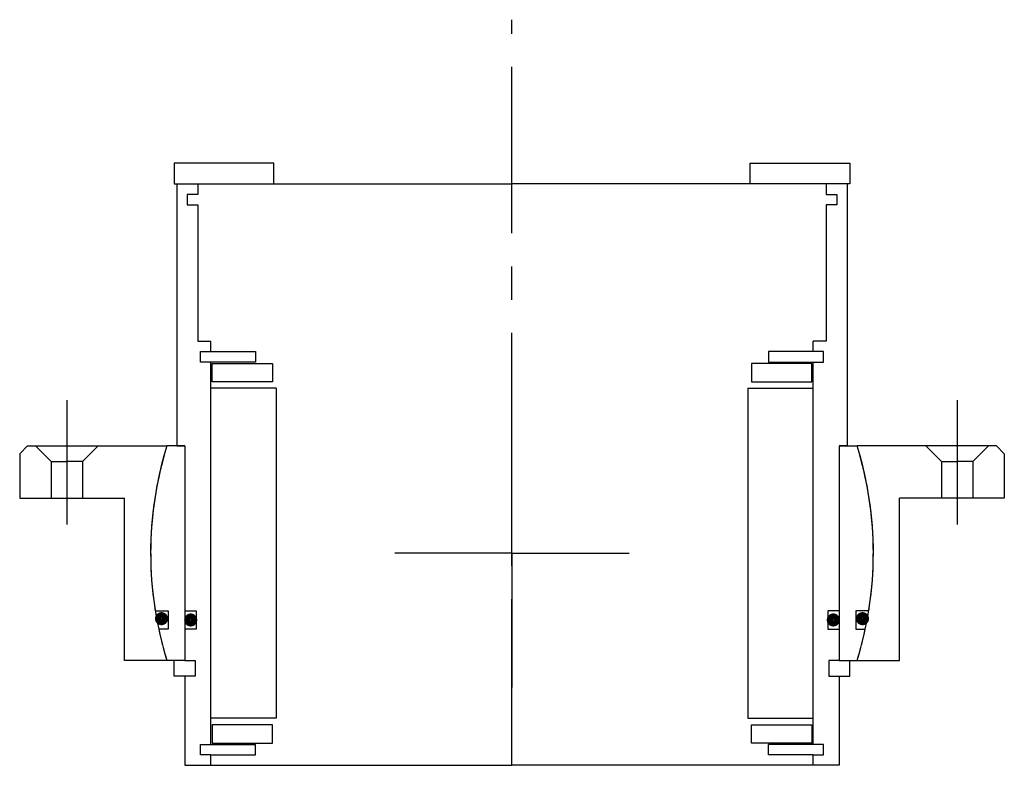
# Model space of a CAD drawing. Header units: millimetres. Extents: x -94 to 94, y -40 to 102.
import ezdxf

# ---------------------------------------------------------------- set-up
doc = ezdxf.new("R2010")
doc.units = ezdxf.units.MM
doc.linetypes.add('CENTER', pattern=[50.8, 31.75, -6.35, 6.35, -6.35])
doc.layers.add('Center', color=1, linetype='CENTER')

# ---------------------------------------------------------------- blocks, each defined once
blk = doc.blocks.new('4SF080-99 yderhus')
for p, q in [((-92.5, 20.5), (-94, 19)), ((-94, 19), (-94, 10.5)), ((-92.5, 20.5), (-65.88, 20.5)), ((-91, 20.5), (-88, 17.5)), ((-79, 20.5), (-82, 17.5)), ((92.5, 20.5), (65.88, 20.5)), ((79, 20.5), (82, 17.5)), ((91, 20.5), (88, 17.5)), ((92.5, 20.5), (94, 19)), ((94, 19), (94, 10.5)), ((-88, 17.5), (-85, 17.5)), ((-88, 17.5), (-88, 10.5)), ((-82, 17.5), (-85, 17.5)), ((-82, 17.5), (-82, 10.5)), ((82, 17.5), (82, 10.5)), ((82, 17.5), (85, 17.5)), ((88, 17.5), (85, 17.5)), ((88, 17.5), (88, 10.5)), ((-94, 10.5), (-74, 10.5)), ((-74, -20.5), (-74, 10.5)), ((94, 10.5), (74, 10.5)), ((74, -20.5), (74, 10.5)), ((-65.88, -20.5), (-74, -20.5)), ((65.88, -20.5), (74, -20.5))]:
    blk.add_line(p, q)
for start, end in [(162.7164, 197.2836), (342.7164, 17.2836)]:
    blk.add_arc((0, 0), 69, start, end)
at = {"layer": 'Center'}
for p, q in [((-85, 29.24), (-85, 5.5)), ((85, 29.24), (85, 5.5)), ((0, 0), (0, 25.63)), ((0, 0), (-22.37, 0)), ((0, 0), (22.37, 0)), ((0, 0), (0, -25.63))]:
    blk.add_line(p, q, dxfattribs=at)
blk = doc.blocks.new('in-sf090')
for p, q in [((-45.5, 74.5), (-64.5, 74.5)), ((-64.5, 74.5), (-64.5, 70.5)), ((-45.5, 70.5), (-45.5, 74.5)), ((45.5, 74.5), (64.5, 74.5)), ((45.5, 70.5), (45.5, 74.5)), ((64.5, 74.5), (64.5, 70.5)), ((-64.5, 70.5), (-45.5, 70.5)), ((-64, 70.5), (-64, 20.5)), ((-64, 70.5), (-60, 70.5)), ((-60, 70.5), (0, 70.5)), ((-60, 70.5), (-60, 68.5)), ((60, 70.5), (0, 70.5)), ((64.5, 70.5), (45.5, 70.5)), ((64, 70.5), (60, 70.5)), ((60, 70.5), (60, 68.5)), ((64, 70.5), (64, 20.5)), ((-62, 68.5), (-62, 66.5)), ((-60, 68.5), (-62, 68.5)), ((60, 68.5), (62, 68.5)), ((62, 68.5), (62, 66.5)), ((-62, 66.5), (-60, 66.5)), ((-60, 66.5), (-60, 40.5)), ((60, 66.5), (60, 40.5)), ((62, 66.5), (60, 66.5)), ((-60, 40.5), (-57.5, 40.5)), ((-57.5, 38.5), (-57.5, 40.5)), ((60, 40.5), (57.5, 40.5)), ((57.5, 38.5), (57.5, 40.5)), ((-59.5, 36.5), (-59.5, 38.5)), ((-59.5, 38.5), (-57.5, 38.5)), ((-57.5, 38.5), (-49, 38.5)), ((-49, 38.5), (-49, 36.5)), ((57.5, 38.5), (49, 38.5)), ((49, 38.5), (49, 36.5)), ((59.5, 38.5), (57.5, 38.5)), ((59.5, 36.5), (59.5, 38.5)), ((-49, 36.5), (-59.5, 36.5)), ((-57.5, -36.5), (-57.5, 36.5)), ((-57.25, 36.25), (-45.75, 36.25)), ((-57.25, 32.75), (-57.25, 36.25)), ((-45.75, 36.25), (-45.75, 32.75)), ((57.25, 36.25), (45.75, 36.25)), ((45.75, 36.25), (45.75, 32.75)), ((49, 36.5), (59.5, 36.5)), ((57.25, 32.75), (57.25, 36.25)), ((57.5, -36.5), (57.5, 36.5)), ((-45.75, 32.75), (-57.25, 32.75)), ((45.75, 32.75), (57.25, 32.75)), ((-45, 31.5), (-57.5, 31.5)), ((-45, 31.5), (-45, -31.5)), ((45, 31.5), (45, -31.5)), ((45, 31.5), (57.5, 31.5)), ((-62.5, 20.5), (-65.88, 20.5)), ((-64, 20.5), (-62.5, 20.5)), ((-62.5, 20.5), (-62.5, -20.5)), ((-62.5, 20.5), (-62.5, -11)), ((62.5, 20.5), (62.5, -11)), ((62.5, 20.5), (62.5, -20.5)), ((64, 20.5), (62.5, 20.5)), ((62.5, 20.5), (65.88, 20.5)), ((-68.12, -11), (-65.65, -11)), ((-65.65, -11), (-65.65, -14.5)), ((-62.5, -11), (-60.3, -11)), ((-60.3, -11), (-60.3, -14.5)), ((60.3, -11), (60.3, -14.5)), ((62.5, -11), (60.3, -11)), ((65.65, -11), (65.65, -14.5)), ((68.12, -11), (65.65, -11)), ((-65.65, -14.5), (-67.46, -14.5)), ((-60.3, -14.5), (-62.5, -14.5)), ((-62.5, -14.5), (-62.5, -20.5)), ((60.3, -14.5), (62.5, -14.5)), ((62.5, -14.5), (62.5, -20.5)), ((65.65, -14.5), (67.46, -14.5)), ((-62.5, -20.5), (-65.88, -20.5)), ((-64.5, -23.5), (-64.5, -20.5)), ((-62.5, -20.5), (-60.5, -20.5)), ((-60.5, -20.5), (-60.5, -23.5)), ((62.5, -20.5), (60.5, -20.5)), ((60.5, -20.5), (60.5, -23.5)), ((62.5, -20.5), (65.88, -20.5)), ((64.5, -23.5), (64.5, -20.5)), ((-62.5, -23.5), (-64.5, -23.5)), ((-62.5, -23.5), (-62.5, -40.5)), ((-60.5, -23.5), (-62.5, -23.5)), ((60.5, -23.5), (62.5, -23.5)), ((62.5, -23.5), (62.5, -40.5)), ((62.5, -23.5), (64.5, -23.5)), ((-45, -31.5), (-57.5, -31.5)), ((45, -31.5), (57.5, -31.5)), ((-45.75, -32.75), (-57.25, -32.75)), ((-57.25, -32.75), (-57.25, -36.25)), ((-45.75, -36.25), (-45.75, -32.75)), ((45.75, -32.75), (57.25, -32.75)), ((45.75, -36.25), (45.75, -32.75)), ((57.25, -32.75), (57.25, -36.25)), ((-59.5, -36.5), (-49, -36.5)), ((-59.5, -38.5), (-59.5, -36.5)), ((-57.25, -36.25), (-45.75, -36.25)), ((-49, -38.5), (-49, -36.5)), ((57.25, -36.25), (45.75, -36.25)), ((49, -38.5), (49, -36.5)), ((59.5, -36.5), (49, -36.5)), ((59.5, -38.5), (59.5, -36.5)), ((-57.5, -38.5), (-59.5, -38.5)), ((-57.5, -38.5), (-49, -38.5)), ((-57.5, -40.5), (-57.5, -38.5)), ((57.5, -38.5), (49, -38.5)), ((57.5, -38.5), (59.5, -38.5)), ((57.5, -40.5), (57.5, -38.5)), ((-62.5, -40.5), (-57.5, -40.5)), ((-57.5, -40.5), (0, -40.5)), ((57.5, -40.5), (0, -40.5)), ((62.5, -40.5), (57.5, -40.5))]:
    blk.add_line(p, q)
at = {"const_width": 1.2}
for points in [[(-66.27, -12.5, -1), (-67.57, -12.5, -1)], [(66.27, -12.5, 1), (67.57, -12.5, 1)], [(-60.7, -12.75, -1), (-62, -12.75, -1)], [(60.7, -12.75, 1), (62, -12.75, 1)]]:
    blk.add_lwpolyline(points, format="xyb", close=True, dxfattribs=at)
for start, end in [(162.7164, 189.1732), (350.8268, 17.2836), (192.1308, 197.2836), (342.7164, 347.8692)]:
    blk.add_arc((0, 0), 69, start, end)
at = {"layer": 'Center'}
blk.add_line((0, -40.5), (0, 101.87), dxfattribs=at)

msp = doc.modelspace()

# ---------------------------------------------------------------- block references
for name in ['in-sf090', '4SF080-99 yderhus']:
    msp.add_blockref(name, (0, 0))

doc.saveas('drawing.dxf')
